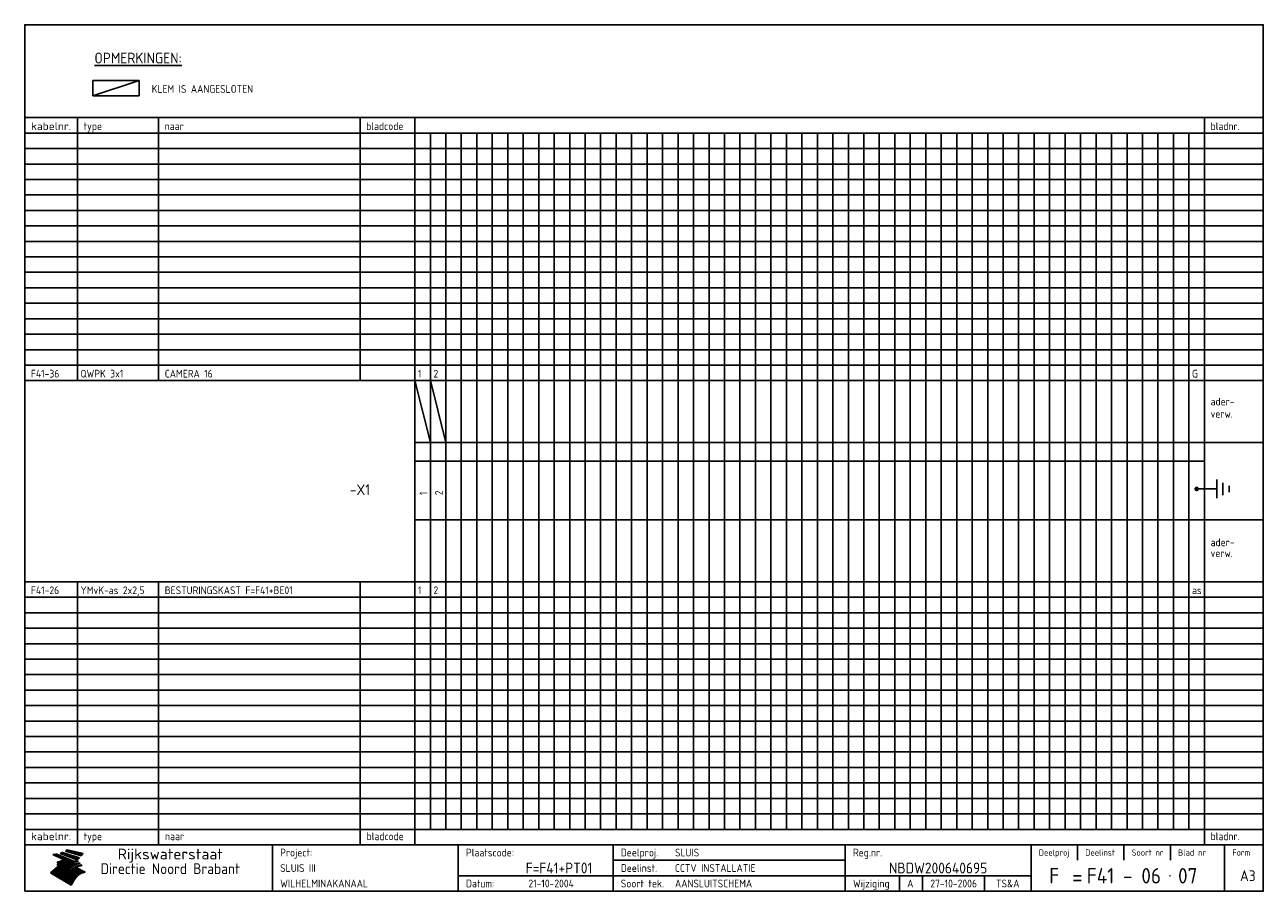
# Model space of a CAD drawing. Extents: x 10 to 410, y 10 to 290.
import ezdxf
from ezdxf.enums import TextEntityAlignment as Align

# ---------------------------------------------------------------- set-up
doc = ezdxf.new("R2010")
doc.units = 0
doc.header["$LTSCALE"] = 10
doc.header["$MEASUREMENT"] = 0
doc.layers.get('0').update_dxf_attribs({"linetype": 'CONTINUOUS'})
for name, color, linetype in [('0-25', 7, 'CONTINUOUS'), ('0-35', 2, 'CONTINUOUS'), ('0-50', 3, 'CONTINUOUS'), ('B-25', 7, 'CONTINUOUS'), ('B-35', 2, 'CONTINUOUS')]:
    doc.layers.add(name, color=color, linetype=linetype)
doc.styles.add('ISO', font='iso.shx')
doc.styles.get("Standard").update_dxf_attribs({"font": 'iso.shx'})

# ---------------------------------------------------------------- blocks, each defined once
blk = doc.blocks.new('KADER-A3')
at = {"layer": '0-25'}
for p, q in [((410, 35), (10, 35)), ((410, 30), (10, 30)), ((350, 25), (350, 20)), ((365, 25), (365, 20)), ((380, 25), (380, 20)), ((200, 20), (275, 20)), ((150, 15), (335, 15)), ((292.5, 15), (292.5, 10)), ((300, 15), (300, 10)), ((320, 15), (320, 10))]:
    blk.add_line(p, q, dxfattribs=at)
at = {"layer": '0-25', "color": 7}
for p, q in [((19.1, 21.89), (25.12, 19)), ((19.1, 21.89), (25.12, 19)), ((19.17, 21.86), (20.7, 21.86)), ((19.29, 21.8), (20.83, 21.8)), ((19.4, 21.75), (20.96, 21.75)), ((19.52, 21.69), (21.09, 21.69)), ((19.64, 21.63), (21.22, 21.63)), ((19.74, 21.92), (20.56, 21.92)), ((19.75, 21.58), (21.36, 21.58)), ((19.87, 21.52), (21.49, 21.52)), ((19.99, 21.47), (21.62, 21.47)), ((20.11, 21.41), (21.75, 21.41)), ((20.22, 21.35), (21.88, 21.35)), ((20.25, 21.97), (20.43, 21.97)), ((20.34, 21.3), (22.02, 21.3)), ((20.38, 21.99), (26.02, 19.59)), ((20.38, 21.99), (26.02, 19.59)), ((20.46, 21.24), (22.15, 21.24)), ((20.57, 21.18), (22.28, 21.18)), ((20.69, 21.13), (22.41, 21.13)), ((20.81, 21.07), (22.55, 21.07)), ((20.92, 21.02), (22.68, 21.02)), ((21.04, 20.96), (22.81, 20.96)), ((21.16, 20.9), (22.94, 20.9)), ((21.27, 20.85), (23.07, 20.85)), ((21.39, 20.79), (23.21, 20.79)), ((21.47, 22.25), (26.83, 20.19)), ((21.47, 22.25), (26.83, 20.19)), ((21.49, 22.25), (23.07, 22.25)), ((21.51, 20.73), (23.34, 20.73)), ((21.6, 22.2), (23.25, 22.2)), ((21.63, 20.68), (23.47, 20.68)), ((21.65, 22.31), (22.89, 22.31)), ((21.74, 20.62), (23.6, 20.62)), ((21.75, 22.14), (23.42, 22.14)), ((21.8, 22.37), (22.71, 22.37)), ((21.86, 20.57), (23.73, 20.57)), ((21.9, 22.08), (23.6, 22.08)), ((21.94, 22.42), (22.53, 22.42)), ((21.98, 20.51), (23.87, 20.51)), ((22.04, 22.03), (23.78, 22.03)), ((22.06, 22.48), (22.36, 22.48)), ((22.09, 20.45), (24, 20.45)), ((22.18, 22.53), (27.65, 20.8)), ((22.18, 22.53), (27.65, 20.8)), ((22.19, 21.97), (23.96, 21.97)), ((22.21, 20.4), (24.13, 20.4)), ((22.33, 20.34), (24.26, 20.34)), ((22.34, 21.92), (24.13, 21.92)), ((22.37, 20), (23.08, 20)), ((22.44, 20.28), (24.4, 20.28)), ((22.48, 21.86), (24.31, 21.86)), ((22.49, 20.06), (23.04, 20.06)), ((22.56, 20.23), (24.53, 20.23)), ((22.61, 20.12), (22.93, 20.12)), ((22.63, 21.8), (24.49, 21.8)), ((22.68, 20.17), (24.66, 20.17)), ((22.71, 20.17), (22.82, 20.17)), ((23.11, 20.02), (22.77, 20.2)), ((23.11, 20.02), (22.77, 20.2)), ((22.78, 21.75), (24.67, 21.75)), ((22.79, 20.12), (24.79, 20.12)), ((22.91, 20.06), (24.92, 20.06)), ((22.92, 21.69), (24.85, 21.69)), ((23.03, 20), (25.06, 20)), ((23.07, 21.63), (25.02, 21.63)), ((23.14, 22.99), (28.22, 21.46)), ((23.14, 22.99), (28.22, 21.46)), ((23.15, 22.98), (25.33, 22.98)), ((23.22, 21.58), (25.2, 21.58)), ((23.23, 23.04), (25.09, 23.04)), ((23.32, 23.1), (24.84, 23.1)), ((23.34, 22.93), (25.57, 22.93)), ((23.36, 21.52), (25.38, 21.52)), ((23.4, 23.15), (24.6, 23.15)), ((23.49, 23.21), (24.36, 23.21)), ((23.51, 21.47), (25.56, 21.47)), ((23.52, 22.87), (25.81, 22.87)), ((23.57, 23.27), (24.12, 23.27)), ((23.64, 23.32), (23.87, 23.32)), ((23.66, 21.41), (25.74, 21.41)), ((23.7, 23.36), (28.82, 22.17)), ((23.7, 23.36), (28.82, 22.17)), ((23.71, 22.82), (26.06, 22.82)), ((23.8, 21.35), (25.91, 21.35)), ((23.9, 22.76), (26.3, 22.76)), ((23.95, 21.3), (26.09, 21.3)), ((24.09, 22.7), (26.54, 22.7)), ((24.09, 21.24), (26.27, 21.24)), ((24.24, 21.18), (26.45, 21.18)), ((24.27, 22.65), (26.78, 22.65)), ((24.39, 21.13), (26.62, 21.13)), ((24.46, 22.59), (27.03, 22.59)), ((24.53, 21.07), (26.8, 21.07)), ((24.65, 22.53), (27.27, 22.53)), ((24.68, 21.02), (26.98, 21.02)), ((24.83, 20.96), (27.16, 20.96)), ((24.84, 22.48), (27.51, 22.48)), ((24.97, 20.9), (27.34, 20.9)), ((25.02, 22.42), (27.75, 22.42)), ((25.12, 20.85), (27.51, 20.85)), ((25.21, 22.37), (28, 22.37)), ((25.27, 20.79), (27.63, 20.79)), ((25.4, 22.31), (28.24, 22.31)), ((25.41, 20.73), (27.57, 20.73)), ((25.56, 20.68), (27.51, 20.68)), ((25.58, 22.25), (28.48, 22.25)), ((25.71, 20.62), (27.44, 20.62)), ((25.77, 22.2), (28.72, 22.2)), ((25.85, 20.57), (27.37, 20.57)), ((25.96, 22.14), (28.79, 22.14)), ((26, 20.51), (27.29, 20.51)), ((26.15, 22.08), (28.75, 22.08)), ((26.15, 20.45), (27.22, 20.45)), ((26.29, 20.4), (27.14, 20.4)), ((26.33, 22.03), (28.71, 22.03)), ((26.44, 20.34), (27.06, 20.34)), ((26.52, 21.97), (28.66, 21.97)), ((26.59, 20.28), (26.97, 20.28)), ((26.71, 21.92), (28.62, 21.92)), ((26.73, 20.23), (26.89, 20.23)), ((26.9, 21.86), (28.57, 21.86)), ((27.08, 21.8), (28.52, 21.8)), ((27.27, 21.75), (28.48, 21.75)), ((27.46, 21.69), (28.43, 21.69)), ((27.65, 21.63), (28.38, 21.63)), ((27.83, 21.58), (28.33, 21.58)), ((28.02, 21.52), (28.28, 21.52)), ((28.21, 21.47), (28.22, 21.47)), ((20.58, 17.88), (18.3, 16)), ((20.58, 17.88), (18.3, 16)), ((24.94, 11.97), (18.3, 16)), ((24.94, 11.97), (18.3, 16)), ((18.31, 16.01), (20.96, 16.01)), ((18.38, 16.07), (21.46, 16.07)), ((18.45, 16.12), (21.88, 16.12)), ((18.52, 16.18), (22.15, 16.18)), ((18.59, 16.23), (22.38, 16.23)), ((18.65, 16.29), (22.58, 16.29)), ((18.72, 16.35), (22.75, 16.35)), ((18.79, 16.4), (22.91, 16.4)), ((18.86, 16.46), (20.6, 16.46)), ((18.93, 16.52), (20.6, 16.52)), ((18.99, 16.57), (20.6, 16.57)), ((19.06, 16.63), (20.6, 16.63)), ((19.13, 16.68), (20.6, 16.68)), ((19.2, 16.74), (20.6, 16.74)), ((19.27, 16.8), (20.6, 16.8)), ((19.33, 16.85), (21.07, 16.85)), ((19.4, 16.91), (21.55, 16.91)), ((19.47, 16.97), (21.88, 16.97)), ((19.54, 17.02), (22.13, 17.02)), ((19.61, 17.08), (22.34, 17.08)), ((19.67, 17.13), (20.6, 17.13)), ((19.74, 17.19), (20.6, 17.19)), ((19.81, 17.25), (20.6, 17.25)), ((19.88, 17.3), (20.6, 17.3)), ((19.95, 17.36), (20.6, 17.36)), ((20.01, 17.42), (20.6, 17.42)), ((20.08, 17.47), (20.93, 17.47)), ((20.15, 17.53), (21.26, 17.53)), ((20.22, 17.58), (21.51, 17.58)), ((20.29, 17.64), (21.72, 17.64)), ((20.35, 17.7), (21.9, 17.7)), ((20.42, 17.75), (22.07, 17.75)), ((20.49, 17.81), (22.22, 17.81)), ((20.56, 17.87), (22.36, 17.87)), ((20.6, 19.11), (20.58, 19.51)), ((20.6, 19.11), (20.58, 19.51)), ((20.58, 19.5), (22.09, 19.5)), ((20.58, 19.44), (21.95, 19.44)), ((20.59, 19.38), (21.79, 19.38)), ((20.59, 19.33), (21.62, 19.33)), ((20.59, 19.27), (21.42, 19.27)), ((20.6, 19.22), (21.2, 19.22)), ((20.6, 19.16), (20.93, 19.16)), ((20.6, 19.11), (20.69, 19.12)), ((20.6, 19.11), (20.69, 19.12)), ((20.6, 18.79), (20.77, 18.81)), ((20.6, 18.79), (20.77, 18.81)), ((20.6, 18.29), (20.6, 18.79)), ((20.6, 18.29), (20.6, 18.79)), ((20.6, 18.77), (22.46, 18.77)), ((20.6, 18.71), (22.33, 18.71)), ((20.6, 18.65), (22.19, 18.65)), ((20.6, 18.6), (22.04, 18.6)), ((20.6, 18.54), (21.87, 18.54)), ((20.6, 18.48), (21.68, 18.48)), ((20.6, 18.43), (21.46, 18.43)), ((20.6, 18.37), (21.21, 18.37)), ((20.6, 18.29), (20.88, 18.32)), ((20.6, 18.29), (20.88, 18.32)), ((20.6, 18.32), (20.87, 18.32)), ((20.6, 17.88), (20.86, 17.91)), ((20.6, 17.88), (20.86, 17.91)), ((20.6, 17.43), (20.97, 17.48)), ((20.6, 17.43), (20.97, 17.48)), ((20.6, 17.43), (20.6, 17.09)), ((20.6, 17.43), (20.6, 17.09)), ((20.6, 17.09), (21.26, 17.16)), ((20.6, 17.09), (21.26, 17.16)), ((20.6, 16.8), (21.37, 16.89)), ((20.6, 16.8), (21.37, 16.89)), ((20.6, 16.8), (20.6, 16.45)), ((20.6, 16.8), (20.6, 16.45)), ((20.6, 16.45), (21.56, 16.56)), ((20.6, 16.45), (21.56, 16.56)), ((20.6, 15.97), (21.67, 16.09)), ((20.6, 15.97), (21.67, 16.09)), ((20.7, 16.46), (23.06, 16.46)), ((20.9, 19.55), (22.23, 19.55)), ((20.9, 18.82), (22.59, 18.82)), ((20.98, 17.92), (22.5, 17.92)), ((21.02, 17.13), (22.53, 17.13)), ((21.19, 19.61), (22.35, 19.61)), ((21.2, 16.52), (23.2, 16.52)), ((21.32, 18.88), (22.71, 18.88)), ((21.32, 17.98), (22.62, 17.98)), ((21.42, 19.67), (22.47, 19.67)), ((21.47, 17.19), (22.7, 17.19)), ((21.59, 18.03), (22.74, 18.03)), ((21.61, 18.93), (22.82, 18.93)), ((21.62, 19.72), (22.59, 19.72)), ((21.72, 16.57), (23.32, 16.57)), ((21.77, 17.25), (22.85, 17.25)), ((21.8, 19.78), (22.69, 19.78)), ((21.8, 18.09), (22.85, 18.09)), ((21.84, 18.99), (22.92, 18.99)), ((21.96, 19.83), (22.79, 19.83)), ((21.99, 18.15), (22.95, 18.15)), ((22.01, 17.3), (22.99, 17.3)), ((22.03, 19.05), (23.03, 19.05)), ((22.1, 16.63), (23.44, 16.63)), ((22.11, 19.89), (22.89, 19.89)), ((22.16, 18.2), (23.05, 18.2)), ((22.21, 19.1), (23.12, 19.1)), ((22.21, 17.36), (23.12, 17.36)), ((22.24, 19.95), (22.99, 19.95)), ((22.31, 18.26), (23.15, 18.26)), ((22.36, 19.16), (23.22, 19.16)), ((22.38, 16.68), (23.56, 16.68)), ((22.39, 17.42), (23.24, 17.42)), ((22.45, 18.32), (23.24, 18.32)), ((22.51, 19.22), (23.3, 19.22)), ((22.56, 17.47), (23.36, 17.47)), ((22.59, 18.37), (23.33, 18.37)), ((22.6, 16.74), (23.66, 16.74)), ((22.64, 19.27), (23.39, 19.27)), ((22.71, 18.43), (23.42, 18.43)), ((22.71, 17.53), (23.47, 17.53)), ((22.77, 19.33), (23.47, 19.33)), ((22.79, 16.8), (23.77, 16.8)), ((22.83, 18.48), (23.5, 18.48)), ((22.84, 17.58), (23.57, 17.58)), ((22.89, 19.38), (23.55, 19.38)), ((22.94, 18.54), (23.58, 18.54)), ((22.96, 16.85), (23.86, 16.85)), ((22.97, 17.64), (23.67, 17.64)), ((23, 19.44), (23.63, 19.44)), ((23.04, 18.6), (23.66, 18.6)), ((23.1, 19.5), (23.72, 19.5)), ((23.1, 17.7), (23.77, 17.7)), ((23.12, 16.91), (23.96, 16.91)), ((23.14, 18.65), (23.74, 18.65)), ((23.15, 19.95), (25.19, 19.95)), ((23.21, 19.55), (23.8, 19.55)), ((23.21, 17.75), (23.86, 17.75)), ((23.21, 16.01), (28.9, 16.01)), ((23.24, 18.71), (23.82, 18.71)), ((23.26, 19.89), (25.32, 19.89)), ((23.26, 16.97), (24.05, 16.97)), ((23.3, 19.61), (23.88, 19.61)), ((23.32, 17.81), (23.95, 17.81)), ((23.33, 18.77), (23.91, 18.77)), ((23.37, 16.07), (29.08, 16.07)), ((23.38, 19.83), (25.45, 19.83)), ((23.39, 19.67), (23.81, 19.67)), ((23.39, 17.02), (24.14, 17.02)), ((23.42, 18.82), (23.99, 18.82)), ((23.42, 17.87), (24.03, 17.87)), ((23.45, 19.7), (23.58, 19.79)), ((23.45, 19.7), (23.58, 19.79)), ((23.48, 19.72), (23.7, 19.72)), ((23.5, 19.78), (25.58, 19.78)), ((23.51, 18.88), (24.07, 18.88)), ((23.51, 16.12), (29.27, 16.12)), ((23.52, 17.92), (24.11, 17.92)), ((23.52, 17.08), (24.22, 17.08)), ((23.54, 18.9), (24.3, 19.42)), ((23.54, 18.9), (24.3, 19.42)), ((23.56, 19.78), (23.59, 19.78)), ((23.56, 19.39), (23.9, 19.62)), ((23.56, 19.39), (23.9, 19.62)), ((23.58, 19.79), (23.9, 19.62)), ((23.58, 19.79), (23.9, 19.62)), ((23.59, 18.93), (24.15, 18.93)), ((23.61, 19.72), (25.72, 19.72)), ((23.62, 17.98), (24.2, 17.98)), ((23.63, 17.13), (24.3, 17.13)), ((23.65, 18.59), (24.62, 19.25)), ((23.65, 18.59), (24.62, 19.25)), ((29.41, 16.17), (23.65, 16.17)), ((23.67, 18.99), (24.23, 18.99)), ((23.71, 18.03), (24.28, 18.03)), ((23.73, 19.67), (25.85, 19.67)), ((23.75, 19.05), (24.32, 19.05)), ((23.75, 17.19), (24.38, 17.19)), ((23.77, 16.23), (29.47, 16.23)), ((23.79, 18.09), (24.36, 18.09)), ((23.83, 19.1), (24.4, 19.1)), ((23.85, 19.61), (25.98, 19.61)), ((23.85, 17.25), (24.46, 17.25)), ((23.88, 18.15), (24.44, 18.15)), ((23.89, 16.29), (29.36, 16.29)), ((23.92, 19.16), (24.48, 19.16)), ((23.94, 18.19), (25.23, 19.07)), ((23.94, 18.19), (25.23, 19.07)), ((23.95, 17.3), (24.55, 17.3)), ((23.96, 19.55), (25.96, 19.55)), ((23.96, 18.2), (24.53, 18.2)), ((24, 19.22), (24.56, 19.22)), ((24, 16.35), (29.24, 16.35)), ((24.04, 18.26), (24.61, 18.26)), ((24.05, 17.36), (24.63, 17.36)), ((24.06, 17.88), (25.34, 18.76)), ((24.06, 17.88), (25.34, 18.76)), ((24.08, 19.5), (25.88, 19.5)), ((24.08, 19.27), (24.58, 19.27)), ((24.11, 16.4), (29.13, 16.4)), ((24.13, 18.32), (24.69, 18.32)), ((24.14, 17.42), (24.71, 17.42)), ((24.16, 19.33), (24.47, 19.33)), ((24.2, 19.44), (25.79, 19.44)), ((24.21, 18.37), (24.77, 18.37)), ((24.21, 16.46), (29.02, 16.46)), ((24.23, 17.47), (24.79, 17.47)), ((24.24, 17.48), (25.52, 18.36)), ((24.24, 17.48), (25.52, 18.36)), ((24.25, 19.38), (24.36, 19.38)), ((24.29, 18.43), (24.85, 18.43)), ((24.3, 19.42), (24.62, 19.25)), ((24.3, 19.42), (24.62, 19.25)), ((24.31, 19.38), (25.71, 19.38)), ((24.31, 17.53), (24.87, 17.53)), ((24.31, 16.52), (28.91, 16.52)), ((24.35, 17.17), (25.64, 18.05)), ((24.35, 17.17), (25.64, 18.05)), ((24.37, 18.48), (24.94, 18.48)), ((24.39, 17.58), (24.96, 17.58)), ((24.4, 16.57), (28.79, 16.57)), ((24.43, 19.33), (25.62, 19.33)), ((24.45, 18.54), (25.02, 18.54)), ((24.47, 17.64), (25.04, 17.64)), ((24.49, 16.63), (28.68, 16.63)), ((24.54, 18.6), (25.1, 18.6)), ((24.55, 19.27), (25.54, 19.27)), ((24.56, 17.7), (25.12, 17.7)), ((24.57, 16.68), (28.57, 16.68)), ((24.62, 18.65), (25.18, 18.65)), ((24.63, 16.72), (25.91, 17.6)), ((24.63, 16.72), (25.91, 17.6)), ((24.64, 17.75), (25.2, 17.75)), ((24.66, 16.74), (28.45, 16.74)), ((24.67, 19.22), (25.45, 19.22)), ((24.7, 18.71), (25.27, 18.71)), ((24.72, 17.81), (25.29, 17.81)), ((24.74, 16.8), (28.34, 16.8)), ((24.78, 19.16), (25.37, 19.16)), ((24.78, 18.77), (25.34, 18.77)), ((24.8, 17.87), (25.37, 17.87)), ((24.82, 16.85), (28.23, 16.85)), ((24.87, 18.82), (25.4, 18.82)), ((24.89, 17.92), (25.45, 17.92)), ((24.9, 19.1), (25.28, 19.1)), ((24.9, 16.91), (28.11, 16.91)), ((24.95, 18.88), (25.45, 18.88)), ((24.97, 17.98), (25.53, 17.98)), ((24.99, 16.97), (28, 16.97)), ((25.02, 19.05), (25.2, 19.05)), ((25.03, 18.93), (25.51, 18.93)), ((25.05, 18.03), (25.61, 18.03)), ((25.07, 17.02), (27.89, 17.02)), ((25.11, 18.99), (25.57, 18.99)), ((26.02, 19.59), (25.12, 19)), ((26.02, 19.59), (25.12, 19)), ((25.13, 18.09), (25.68, 18.09)), ((25.15, 17.08), (27.77, 17.08)), ((25.19, 19.05), (25.63, 19.05)), ((25.21, 18.15), (25.75, 18.15)), ((25.23, 17.13), (27.66, 17.13)), ((25.26, 19.1), (25.7, 19.1)), ((25.3, 18.2), (25.82, 18.2)), ((25.31, 17.19), (27.55, 17.19)), ((25.33, 19.16), (25.77, 19.16)), ((25.38, 18.26), (25.89, 18.26)), ((25.39, 19.22), (25.85, 19.22)), ((25.4, 17.25), (27.43, 17.25)), ((25.46, 18.32), (25.97, 18.32)), ((25.47, 19.27), (25.93, 19.27)), ((25.48, 17.3), (27.32, 17.3)), ((25.54, 19.33), (26.03, 19.33)), ((25.54, 18.37), (26.06, 18.37)), ((25.56, 17.36), (27.21, 17.36)), ((25.62, 18.43), (26.14, 18.43)), ((25.63, 19.38), (26.13, 19.38)), ((25.64, 17.42), (27.1, 17.42)), ((25.7, 18.48), (26.24, 18.48)), ((25.72, 19.44), (26.24, 19.44)), ((25.73, 17.47), (26.98, 17.47)), ((25.79, 18.54), (26.34, 18.54)), ((25.81, 17.53), (26.87, 17.53)), ((25.82, 19.5), (26.36, 19.5)), ((25.89, 18.6), (26.46, 18.6)), ((25.89, 17.58), (26.76, 17.58)), ((25.93, 19.55), (26.53, 19.55)), ((25.96, 17.64), (26.64, 17.64)), ((25.99, 18.65), (26.58, 18.65)), ((26.04, 17.7), (26.59, 17.7)), ((26.06, 19.61), (26.85, 19.61)), ((26.1, 18.71), (26.72, 18.71)), ((26.12, 17.75), (26.67, 17.75)), ((26.2, 17.81), (26.76, 17.81)), ((26.21, 19.67), (27.23, 19.67)), ((26.23, 18.77), (26.89, 18.77)), ((26.29, 17.87), (26.86, 17.87)), ((26.37, 18.82), (27.09, 18.82)), ((26.39, 17.92), (26.97, 17.92)), ((26.44, 19.72), (27.18, 19.72)), ((26.49, 17.98), (27.09, 17.98)), ((26.53, 18.88), (27.34, 18.88)), ((26.56, 17.68), (29.54, 16.2)), ((26.56, 17.68), (29.54, 16.2)), ((26.6, 18.03), (27.22, 18.03)), ((26.72, 18.09), (27.38, 18.09)), ((26.73, 18.93), (27.66, 18.93)), ((26.85, 18.15), (27.56, 18.15)), ((26.99, 18.99), (27.9, 18.99)), ((27, 18.2), (27.8, 18.2)), ((27.13, 19.78), (27.25, 19.64)), ((27.13, 19.78), (27.25, 19.64)), ((27.18, 18.26), (28.13, 18.26)), ((27.26, 19.05), (27.84, 19.05)), ((27.39, 18.32), (28.47, 18.32)), ((27.7, 18.37), (28.49, 18.37)), ((27.78, 19.1), (27.93, 18.96)), ((27.78, 19.1), (27.93, 18.96)), ((28, 18.43), (28.44, 18.43)), ((28.29, 15.83), (29.54, 16.2)), ((28.29, 15.83), (29.54, 16.2)), ((28.39, 18.48), (28.54, 18.32)), ((28.39, 18.48), (28.54, 18.32)), ((29.54, 16.2), (29.45, 16.17)), ((29.54, 16.2), (29.45, 16.17)), ((29.46, 16.18), (29.47, 16.18)), ((18.38, 15.95), (20.6, 15.95)), ((18.47, 15.9), (20.6, 15.9)), ((18.57, 15.84), (20.6, 15.84)), ((18.66, 15.78), (20.6, 15.78)), ((18.75, 15.73), (20.6, 15.73)), ((18.85, 15.67), (20.6, 15.67)), ((18.94, 15.62), (20.6, 15.62)), ((19.03, 15.56), (27.83, 15.56)), ((19.12, 15.5), (27.75, 15.5)), ((19.22, 15.45), (27.66, 15.45)), ((19.31, 15.39), (27.58, 15.39)), ((19.4, 15.33), (27.5, 15.33)), ((19.49, 15.28), (27.43, 15.28)), ((19.59, 15.22), (27.36, 15.22)), ((19.68, 15.17), (27.29, 15.17)), ((19.77, 15.11), (27.22, 15.11)), ((19.86, 15.05), (27.15, 15.05)), ((19.96, 15), (27.09, 15)), ((20.05, 14.94), (27.02, 14.94)), ((20.14, 14.88), (26.96, 14.88)), ((20.24, 14.83), (26.9, 14.83)), ((20.33, 14.77), (26.84, 14.77)), ((20.42, 14.72), (26.79, 14.72)), ((20.51, 14.66), (26.73, 14.66)), ((20.6, 15.97), (20.6, 15.58)), ((20.6, 15.97), (20.6, 15.58)), ((20.6, 15.58), (21.95, 15.73)), ((20.6, 15.58), (21.95, 15.73)), ((20.61, 14.6), (26.68, 14.6)), ((20.7, 14.55), (26.62, 14.55)), ((20.79, 14.49), (26.57, 14.49)), ((20.88, 14.43), (26.52, 14.43)), ((20.94, 15.62), (27.92, 15.62)), ((20.98, 14.38), (26.47, 14.38)), ((21.07, 14.32), (26.42, 14.32)), ((21.16, 14.27), (26.38, 14.27)), ((21.25, 14.21), (26.33, 14.21)), ((21.35, 14.15), (26.29, 14.15)), ((21.44, 14.1), (26.24, 14.1)), ((21.45, 15.67), (28.01, 15.67)), ((21.53, 14.04), (26.2, 14.04)), ((21.63, 13.98), (26.16, 13.98)), ((21.72, 13.93), (26.12, 13.93)), ((21.81, 13.87), (26.08, 13.87)), ((21.9, 13.82), (26.04, 13.82)), ((21.96, 15.73), (28.11, 15.73)), ((22, 13.76), (26, 13.76)), ((22.09, 13.7), (25.96, 13.7)), ((22.18, 13.65), (25.93, 13.65)), ((22.27, 13.59), (25.89, 13.59)), ((22.34, 15.78), (28.21, 15.78)), ((22.37, 13.53), (25.86, 13.53)), ((22.46, 13.48), (25.82, 13.48)), ((22.55, 13.42), (25.79, 13.42)), ((22.62, 15.84), (28.33, 15.84)), ((22.65, 13.37), (25.76, 13.37)), ((22.74, 13.31), (25.73, 13.31)), ((22.83, 13.25), (25.69, 13.25)), ((22.84, 15.9), (28.52, 15.9)), ((22.92, 13.2), (25.66, 13.2)), ((23.02, 13.14), (25.63, 13.14)), ((23.04, 15.95), (28.71, 15.95)), ((23.11, 13.08), (25.59, 13.08)), ((23.2, 13.03), (25.56, 13.03)), ((23.29, 12.97), (25.53, 12.97)), ((23.39, 12.92), (25.5, 12.92)), ((23.48, 12.86), (25.46, 12.86)), ((23.57, 12.8), (25.43, 12.8)), ((23.66, 12.75), (25.4, 12.75)), ((23.76, 12.69), (25.36, 12.69)), ((23.85, 12.63), (25.33, 12.63)), ((23.94, 12.58), (25.3, 12.58)), ((24.04, 12.52), (25.26, 12.52)), ((24.13, 12.47), (25.23, 12.47)), ((24.22, 12.41), (25.2, 12.41)), ((24.31, 12.35), (25.17, 12.35)), ((24.41, 12.3), (25.13, 12.3)), ((24.5, 12.24), (25.1, 12.24)), ((24.59, 12.18), (25.07, 12.18)), ((24.68, 12.13), (25.03, 12.13)), ((24.78, 12.07), (25, 12.07)), ((24.87, 12.02), (24.97, 12.02)), ((24.94, 11.97), (25.81, 13.45)), ((24.94, 11.97), (25.81, 13.45))]:
    blk.add_line(p, q, dxfattribs=at)
for centre, radius, start, end in [((19.15, 29.7), 7.8, 269.6055, 279.0886), ((19.15, 29.7), 7.8, 269.6055, 279.0886), ((19.93, 25.38), 5.91, 276.3402, 298.7463), ((19.93, 25.38), 5.91, 276.3402, 298.7463), ((19.84, 25.09), 6.03, 278.129, 302.868), ((19.84, 25.09), 6.03, 278.129, 302.868), ((19.84, 27.26), 5.27, 288.0217, 296.3084), ((19.84, 27.26), 5.27, 288.0217, 296.3084), ((20.49, 27.56), 5.28, 300.0654, 307.393), ((20.49, 27.56), 5.28, 300.0654, 307.393), ((24.11, 24.7), 5.26, 301.1147, 312.2814), ((24.11, 24.7), 5.26, 301.1147, 312.2814), ((21.95, 27.32), 8.59, 316.9248, 323.1399), ((21.95, 27.32), 8.59, 316.9248, 323.1399), ((20.21, 23.78), 5.91, 273.6149, 304.3803), ((20.21, 23.78), 5.91, 273.6149, 304.3803), ((20.35, 24.56), 5.76, 274.164, 302.5474), ((20.35, 24.56), 5.76, 274.164, 302.5474), ((20.05, 24.28), 6.02, 277.9472, 305.7139), ((20.05, 24.28), 6.02, 277.9472, 305.7139), ((20.04, 23.49), 6.09, 278.8115, 306.4242), ((20.04, 23.49), 6.09, 278.8115, 306.4242), ((20.53, 23.07), 5.96, 277.0519, 304.973), ((20.53, 23.07), 5.96, 277.0519, 304.973), ((20.72, 22.76), 5.91, 276.3402, 304.3803), ((20.72, 22.76), 5.91, 276.3402, 304.3803), ((21.06, 22.34), 5.81, 274.9043, 303.1745), ((21.06, 22.34), 5.81, 274.9043, 303.1745), ((20.82, 22.06), 6.04, 278.1111, 305.8489), ((20.82, 22.06), 6.04, 278.1111, 305.8489), ((21.3, 21.6), 5.91, 276.3402, 304.3803), ((21.3, 21.6), 5.91, 276.3402, 304.3803), ((27.05, 17.17), 2.63, 107.4286, 133.7799), ((27.05, 17.17), 2.63, 107.4286, 133.7799), ((27.45, 16.91), 2.81, 110.4143, 138.7411), ((27.45, 16.91), 2.81, 110.4143, 138.7411), ((27.57, 15.64), 3.4, 98.1566, 126.9045), ((27.57, 15.64), 3.4, 98.1566, 126.9045), ((27.91, 15.54), 3.39, 100.5835, 132.088), ((27.91, 15.54), 3.39, 100.5835, 132.088), ((28.21, 14.74), 3.67, 95.7581, 128.7216), ((28.21, 14.74), 3.67, 95.7581, 128.7216), ((27.01, 16.84), 2.93, 87.7348, 104.8316), ((27.01, 16.84), 2.93, 87.7348, 104.8316), ((27.37, 15.71), 3.93, 91.7838, 103.2817), ((27.37, 15.71), 3.93, 91.7838, 103.2817), ((28.4, 15.05), 3.21, 96.3886, 125.0052), ((28.4, 15.05), 3.21, 96.3886, 125.0052), ((27.82, 16.31), 2.8, 90.634, 105.1984), ((27.82, 16.31), 2.8, 90.634, 105.1984), ((28.19, 15.04), 3.93, 93.8342, 103.2817), ((28.19, 15.04), 3.93, 93.8342, 103.2817), ((28.58, 15.69), 2.8, 93.8141, 105.1984), ((28.58, 15.69), 2.8, 93.8141, 105.1984), ((28.95, 14.41), 3.93, 96.0135, 103.2817), ((28.95, 14.41), 3.93, 96.0135, 103.2817), ((31.24, 10.26), 6.3, 117.9568, 149.6251), ((31.24, 10.26), 6.3, 117.9568, 149.6251)]:
    blk.add_arc(centre, radius, start, end, dxfattribs=at)
at = {"layer": '0-35'}
for p, q in [((90, 25), (90, 10)), ((150, 25), (150, 10)), ((200, 25), (200, 10)), ((275, 25), (275, 10)), ((335, 25), (335, 10)), ((397.5, 25), (397.5, 10))]:
    blk.add_line(p, q, dxfattribs=at)
at = {"layer": '0-50'}
for p, q in [((10, 25), (410, 25)), ((348.75, 15), (351.25, 15)), ((348.75, 13.5), (351.25, 13.5))]:
    blk.add_line(p, q, dxfattribs=at)
blk.add_lwpolyline([(10, 10), (410, 10), (410, 290), (10, 290)], close=True, dxfattribs=at)
at = {"layer": '0-50', "const_width": 0.25}
blk.add_lwpolyline([(379.75, 15, 1), (380, 15, 1)], format="xyb", close=True, dxfattribs=at)
at = {"layer": '0-25', "style": 'ISO'}
for s, height, p in [('Project:', 2.5, (92.5, 22.5)), ('Plaatscode:', 2.5, (152.5, 22.5)), ('Deelproj.', 2.5, (202.5, 22.5)), ('Reg.nr.', 2.5, (277.5, 22.5)), ('Deelproj', 2, (337.5, 22.5)), ('Deelinst', 2, (352.5, 22.5)), ('Soort nr', 2, (367.5, 22.5)), ('Blad nr', 2, (382.5, 22.5)), ('Form', 2, (400, 22.5)), ('Deelinst.', 2.5, (202.5, 17.5)), ('Datum:', 2.5, (152.5, 12.5)), ('Soort tek.', 2.5, (202.5, 12.5)), ('Wijziging', 2.5, (277.5, 12.5))]:
    blk.add_text(s, height=height, dxfattribs=at).set_placement(p, align=Align.MIDDLE_LEFT)
for tag, p in [('N', (220, 22.5)), ('B', (92.5, 17.5)), ('P', (220, 17.5)), ('C', (92.5, 12.5)), ('U', (220, 12.5)), ('REV', (295, 12.5))]:
    blk.add_attdef(tag, text='', height=2.5, dxfattribs=at).set_placement(p, align=Align.MIDDLE_LEFT)
for tag, p in [('W', (180, 12.5)), ('Z', (310, 12.5)), ('Y', (327.5, 12.5))]:
    blk.add_attdef(tag, text='', height=2.5, dxfattribs=at).set_placement(p, align=Align.MIDDLE)
at = {"layer": '0-35', "style": 'ISO', "width": 1.00614}
blk.add_text('Rijkswaterstaat', height=3.5, dxfattribs=at).set_placement((40, 20.28), (74, 20.28), align=Align.FIT)
at = {"layer": '0-35', "color": 2, "style": 'ISO', "width": 0.948867}
blk.add_text('Directie Noord Brabant', height=3.5, dxfattribs=at).set_placement((34.5, 15.53), (79.5, 15.53), align=Align.FIT)
at = {"layer": '0-35', "style": 'ISO'}
for tag, p in [('X', (178.5, 17.5)), ('FORM', (402.5, 15))]:
    blk.add_attdef(tag, text='', height=3.5, dxfattribs=at).set_placement(p, align=Align.MIDDLE_LEFT)
blk.add_attdef('RNR', text='', height=3.5, dxfattribs=at).set_placement((305, 17.5), align=Align.MIDDLE)
at = {"layer": '0-50', "style": 'ISO'}
for tag, p in [('M', (342.5, 15)), ('O', (365, 15))]:
    blk.add_attdef(tag, text='', height=5, dxfattribs=at).set_placement(p, align=Align.MIDDLE)
blk.add_attdef('Q', text='', height=5, dxfattribs=at).set_placement((382.5, 15), align=Align.MIDDLE_LEFT)

msp = doc.modelspace()

# ---------------------------------------------------------------- linework, layer by layer
for p, q in [((136, 175), (141, 155)), ((141, 175), (146, 155))]:
    msp.add_line(p, q)
at = {"layer": '0-25'}
for p, q in [((10, 260), (410, 260)), ((10, 255), (410, 255)), ((141, 255), (141, 175)), ((146, 255), (146, 175)), ((151, 255), (151, 175)), ((156, 255), (156, 175)), ((161, 255), (161, 30)), ((166, 255), (166, 175)), ((171, 255), (171, 175)), ((176, 255), (176, 175)), ((181, 255), (181, 175)), ((186, 255), (186, 30)), ((191, 255), (191, 175)), ((196, 255), (196, 175)), ((201, 255), (201, 175)), ((206, 255), (206, 175)), ((211, 255), (211, 30)), ((216, 255), (216, 175)), ((221, 255), (221, 175)), ((226, 255), (226, 175)), ((231, 255), (231, 175)), ((236, 255), (236, 30)), ((241, 255), (241, 175)), ((246, 255), (246, 175)), ((251, 255), (251, 175)), ((256, 255), (256, 175)), ((261, 255), (261, 30)), ((266, 255), (266, 175)), ((271, 255), (271, 175)), ((276, 255), (276, 175)), ((281, 255), (281, 175)), ((286, 255), (286, 30)), ((291, 255), (291, 175)), ((296, 255), (296, 175)), ((301, 255), (301, 175)), ((306, 255), (306, 175)), ((311, 255), (311, 30)), ((316, 255), (316, 175)), ((321, 255), (321, 175)), ((326, 255), (326, 175)), ((331, 255), (331, 175)), ((336, 255), (336, 30)), ((341, 255), (341, 175)), ((346, 255), (346, 175)), ((351, 255), (351, 175)), ((356, 255), (356, 175)), ((361, 255), (361, 30)), ((366, 255), (366, 175)), ((371, 255), (371, 175)), ((376, 255), (376, 175)), ((381, 255), (381, 175)), ((386, 255), (386, 30)), ((10, 250), (410, 250)), ((10, 245), (410, 245)), ((10, 240), (410, 240)), ((10, 235), (410, 235)), ((10, 230), (410, 230)), ((10, 225), (410, 225)), ((10, 220), (410, 220)), ((10, 215), (410, 215)), ((10, 210), (410, 210)), ((10, 205), (410, 205)), ((10, 200), (410, 200)), ((10, 195), (410, 195)), ((10, 190), (410, 190)), ((10, 185), (410, 185)), ((10, 180), (410, 180)), ((10, 175), (410, 175)), ((141, 175), (141, 110)), ((146, 175), (146, 110)), ((151, 175), (151, 110)), ((156, 175), (156, 110)), ((166, 175), (166, 110)), ((171, 175), (171, 110)), ((176, 175), (176, 110)), ((181, 175), (181, 110)), ((191, 175), (191, 110)), ((196, 175), (196, 110)), ((201, 175), (201, 110)), ((206, 175), (206, 110)), ((216, 175), (216, 110)), ((221, 175), (221, 110)), ((226, 175), (226, 110)), ((231, 175), (231, 110)), ((241, 175), (241, 110)), ((246, 175), (246, 110)), ((251, 175), (251, 110)), ((256, 175), (256, 110)), ((266, 175), (266, 110)), ((271, 175), (271, 110)), ((276, 175), (276, 110)), ((281, 175), (281, 110)), ((291, 175), (291, 110)), ((296, 175), (296, 110)), ((301, 175), (301, 110)), ((306, 175), (306, 110)), ((316, 175), (316, 110)), ((321, 175), (321, 110)), ((326, 175), (326, 110)), ((331, 175), (331, 110)), ((341, 175), (341, 110)), ((346, 175), (346, 110)), ((351, 175), (351, 110)), ((356, 175), (356, 110)), ((366, 175), (366, 110)), ((371, 175), (371, 110)), ((376, 175), (376, 110)), ((381, 175), (381, 110)), ((136, 149), (391, 149)), ((389, 140), (395, 140)), ((395, 143), (395, 137)), ((397, 142), (397, 138)), ((399, 141), (399, 139)), ((10, 110), (410, 110)), ((141, 110), (141, 30)), ((146, 110), (146, 30)), ((151, 110), (151, 30)), ((156, 110), (156, 30)), ((166, 110), (166, 30)), ((171, 110), (171, 30)), ((176, 110), (176, 30)), ((181, 110), (181, 30)), ((191, 110), (191, 30)), ((196, 110), (196, 30)), ((201, 110), (201, 30)), ((206, 110), (206, 30)), ((216, 110), (216, 30)), ((221, 110), (221, 30)), ((226, 110), (226, 30)), ((231, 110), (231, 30)), ((241, 110), (241, 30)), ((246, 110), (246, 30)), ((251, 110), (251, 30)), ((256, 110), (256, 30)), ((266, 110), (266, 30)), ((271, 110), (271, 30)), ((276, 110), (276, 30)), ((281, 110), (281, 30)), ((291, 110), (291, 30)), ((296, 110), (296, 30)), ((301, 110), (301, 30)), ((306, 110), (306, 30)), ((316, 110), (316, 30)), ((321, 110), (321, 30)), ((326, 110), (326, 30)), ((331, 110), (331, 30)), ((341, 110), (341, 30)), ((346, 110), (346, 30)), ((351, 110), (351, 30)), ((356, 110), (356, 30)), ((366, 110), (366, 30)), ((371, 110), (371, 30)), ((376, 110), (376, 30)), ((381, 110), (381, 30)), ((10, 105), (410, 105)), ((10, 100), (410, 100)), ((10, 95), (410, 95)), ((10, 90), (410, 90)), ((10, 85), (410, 85)), ((10, 80), (410, 80)), ((10, 75), (410, 75)), ((10, 70), (410, 70)), ((10, 65), (410, 65)), ((10, 60), (410, 60)), ((10, 55), (410, 55)), ((10, 50), (410, 50)), ((10, 45), (410, 45)), ((10, 40), (410, 40))]:
    msp.add_line(p, q, dxfattribs=at)
at = {"layer": '0-25', "const_width": 0.75}
msp.add_lwpolyline([(388.125, 140, 1), (388.875, 140, 1)], format="xyb", close=True, dxfattribs=at)
at = {"layer": '0-35'}
for p, q in [((32, 272), (32, 267)), ((47, 272), (32, 272)), ((32, 267), (47, 272)), ((47, 267), (47, 272)), ((32, 267), (47, 267)), ((27, 260), (27, 175)), ((53.212, 260), (53.212, 175)), ((118.274, 260), (118.274, 175)), ((136, 260), (136, 25)), ((391, 260), (391, 25)), ((136, 155), (410, 155)), ((136, 130), (410, 130)), ((27, 110), (27, 25)), ((53.212, 110), (53.212, 25)), ((118.274, 110), (118.274, 25))]:
    msp.add_line(p, q, dxfattribs=at)

# ---------------------------------------------------------------- block references
ref = msp.add_blockref('KADER-A3', (0, 0))
ref.add_attrib('B', 'SLUIS III', dxfattribs={"layer": '0-25', "height": 2.5, "style": 'ISO'}).set_placement((92.5, 17.5), align=Align.MIDDLE_LEFT)
ref.add_attrib('C', 'WILHELMINAKANAAL', dxfattribs={"layer": '0-25', "height": 2.5, "style": 'ISO'}).set_placement((92.5, 12.5), align=Align.MIDDLE_LEFT)
ref.add_attrib('N', 'SLUIS', dxfattribs={"layer": '0-25', "height": 2.5, "style": 'ISO'}).set_placement((220, 22.5), align=Align.MIDDLE_LEFT)
ref.add_attrib('P', 'CCTV INSTALLATIE', dxfattribs={"layer": '0-25', "height": 2.5, "style": 'ISO'}).set_placement((220, 17.5), align=Align.MIDDLE_LEFT)
ref.add_attrib('U', 'AANSLUITSCHEMA', dxfattribs={"layer": '0-25', "height": 2.5, "style": 'ISO'}).set_placement((220, 12.5), align=Align.MIDDLE_LEFT)
ref.add_attrib('M', 'F', dxfattribs={"layer": '0-50', "height": 5, "style": 'ISO'}).set_placement((342.5, 15), align=Align.MIDDLE)
ref.add_attrib('O', 'F41 - 06', dxfattribs={"layer": '0-50', "height": 5, "style": 'ISO'}).set_placement((365, 15), align=Align.MIDDLE)
ref.add_attrib('Q', '07', dxfattribs={"layer": '0-50', "height": 5, "style": 'ISO'}).set_placement((382.5, 15), align=Align.MIDDLE_LEFT)
ref.add_attrib('X', 'F=F41+PT01', dxfattribs={"layer": '0-35', "height": 3.5, "style": 'ISO'}).set_placement((171.809, 17.5), align=Align.MIDDLE_LEFT)
ref.add_attrib('RNR', 'NBDW200640695', dxfattribs={"layer": '0-35', "height": 3.5, "style": 'ISO'}).set_placement((305, 17.5), align=Align.MIDDLE)
ref.add_attrib('W', '21-10-2004', dxfattribs={"layer": '0-25', "height": 2.5, "style": 'ISO'}).set_placement((180, 12.5), align=Align.MIDDLE)
ref.add_attrib('FORM', 'A3', dxfattribs={"layer": '0-35', "height": 3.5, "style": 'ISO'}).set_placement((402.5, 15), align=Align.MIDDLE_LEFT)
ref.add_attrib('REV', 'A', dxfattribs={"layer": '0-25', "height": 2.5, "style": 'ISO'}).set_placement((295, 12.5), align=Align.MIDDLE_LEFT)
ref.add_attrib('Z', '27-10-2006', dxfattribs={"layer": '0-25', "height": 2.5, "style": 'ISO'}).set_placement((310, 12.5), align=Align.MIDDLE)
ref.add_attrib('Y', 'TS&A', dxfattribs={"layer": '0-25', "height": 2.5, "style": 'ISO'}).set_placement((327.5, 12.5), align=Align.MIDDLE)

# ---------------------------------------------------------------- texts
at = {"layer": 'B-25'}
for s, p in [('KLEM IS AANGESLOTEN', (51, 268)), ('F41-36', (12, 176)), ('QWPK 3x1', (28, 176)), ('CAMERA 16', (55.212, 176)), ('1', (137, 176)), ('2', (142, 176)), ('G', (387, 176)), ('F41-26', (12, 106)), ('YMvK-as 2x2,5', (28, 106)), ('BESTURINGSKAST F=F41+BE01', (55.212, 106)), ('1', (137, 106)), ('2', (142, 106)), ('as', (387, 106)), ('.', (387, 106))]:
    msp.add_text(s, height=2.5, dxfattribs=at).set_placement(p)
at = {"layer": 'B-25', "style": 'ISO', "width": 1.11828}
for p, p2 in [((12, 256), (25, 256)), ((12, 26.5), (25, 26.5))]:
    msp.add_text('kabelnr.', height=2.5, dxfattribs=at).set_placement(p, p2, align=Align.FIT)
at = {"layer": 'B-25', "style": 'ISO'}
for s, p in [('type', (29, 256)), ('naar', (55.212, 256)), ('bladcode', (120.274, 256)), ('bladnr.', (393, 256)), ('ader-', (393, 167)), ('verw.', (393, 163)), ('ader-', (393, 121.5)), ('verw.', (393, 118)), ('type', (29, 26.5)), ('naar', (55.319, 26.5)), ('bladcode', (120.397, 26.5)), ('bladnr.', (393, 26.5))]:
    msp.add_text(s, height=2.5, dxfattribs=at).set_placement(p)
at = {"layer": 'B-25'}
for s, p in [('1', (140, 138)), ('2', (145, 138))]:
    msp.add_text(s, height=2.5, rotation=90, dxfattribs=at).set_placement(p)
at = {"layer": 'B-35'}
for s, p in [('%%UOPMERKINGEN:', (32.5, 277.5)), ('-X1', (115, 138))]:
    msp.add_text(s, height=3.5, dxfattribs=at).set_placement(p)

doc.saveas('drawing.dxf')
